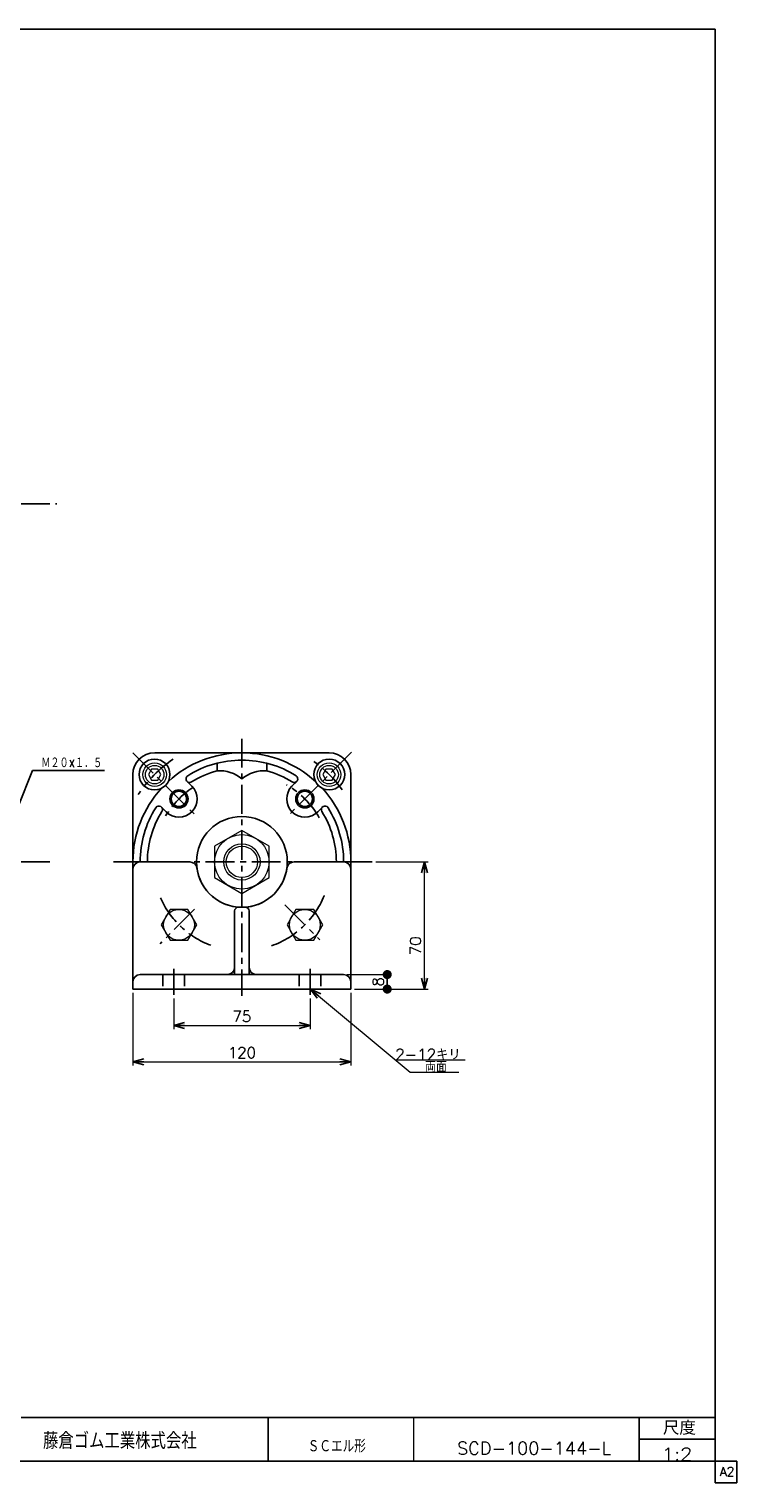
# Model space of a CAD drawing. Header units: millimetres. Extents: x -544 to 574, y -400 to 400.
# Tile 2 of 2: x 184 to 574, y -400 to 400. Entities that reach past the tile are written whole.
import ezdxf
from ezdxf.enums import TextEntityAlignment as Align

# ---------------------------------------------------------------- set-up
doc = ezdxf.new("R2010")
doc.units = ezdxf.units.MM
doc.header["$LTSCALE"] = 0.5
doc.linetypes.add('CENTER', pattern=[50.8, 31.75, -6.35, 6.35, -6.35])
doc.linetypes.add('DASHED', pattern=[19.05, 12.7, -6.35])
doc.layers.add('ZUWAKU', color=7, linetype='Continuous')
doc.styles.add('FdaStyle0', font='txt.shx', dxfattribs={"bigfont": 'bigfont'})
doc.dimstyles.new('DaDimRotatedStyle', dxfattribs={"dimtxt": 6, "dimasz": 6.000004, "dimexe": 2, "dimexo": 2, "dimgap": 2, "dimtad": 3, "dimdsep": 46, "dimtxsty": 'FdaStyle0', "dimblk1": 'OPEN30', "dimblk2": 'OPEN30', "dimsah": 1, "dimcen": 0.09, "dimclrd": 4, "dimclre": 4, "dimclrt": 4, "dimadec": 0, "dimazin": 2, "dimtfac": 1, "dimtdec": 4, "dimtmove": 0, "dimatfit": 0, "dimfxl": 1, "dimarcsym": 0})

# ---------------------------------------------------------------- blocks, each defined once
blk = doc.blocks.new('_OPEN30')
at = {"color": 0, "linetype": 'ByBlock', "lineweight": -2}
for p, q in [((-1, 0.267949), (0, 0)), ((0, 0), (-1, -0.267949)), ((0, 0), (-1, 0))]:
    blk.add_line(p, q, dxfattribs=at)
blk = doc.blocks.new('DC_GROUP_Φ100_4')
at = {"color": 4, "linetype": 'Continuous', "lineweight": 13}
for p, q in [((251.78, -7.26), (250.05, -10.26)), ((255.25, -7.26), (251.78, -7.26)), ((256.98, -10.26), (255.25, -7.26)), ((250.05, -10.26), (251.78, -13.26)), ((251.78, -13.26), (255.25, -13.26)), ((255.25, -13.26), (256.98, -10.26))]:
    blk.add_line(p, q, dxfattribs=at)
for radius in [6.5, 5.11]:
    blk.add_circle((253.51, -10.26), radius, dxfattribs=at)
blk = doc.blocks.new('DC_GROUP_Φ100_5')
at = {"color": 4, "linetype": 'Continuous', "lineweight": 13}
for p, q in [((347.78, -7.26), (346.05, -10.26)), ((351.25, -7.26), (347.78, -7.26)), ((352.98, -10.26), (351.25, -7.26)), ((346.05, -10.26), (347.78, -13.26)), ((347.78, -13.26), (351.25, -13.26)), ((351.25, -13.26), (352.98, -10.26))]:
    blk.add_line(p, q, dxfattribs=at)
for radius in [6.5, 5.11]:
    blk.add_circle((349.51, -10.26), radius, dxfattribs=at)
blk = doc.blocks.new('DC_GROUP_Φ100_6')
at = {"color": 4, "linetype": 'Continuous', "lineweight": 13}
for p, q in [((301.51, -40.94), (286.51, -49.6)), ((316.51, -49.6), (301.51, -40.94)), ((286.51, -49.6), (286.51, -66.92)), ((316.51, -66.92), (316.51, -49.6)), ((286.51, -66.92), (301.51, -75.58)), ((301.51, -75.58), (316.51, -66.92))]:
    blk.add_line(p, q, dxfattribs=at)
for radius in [15, 10, 8.65]:
    blk.add_circle((301.51, -58.26), radius, dxfattribs=at)
blk = doc.blocks.new('DC_GROUP_Φ100_9')
at = {"color": 4, "linetype": 'Continuous', "lineweight": 13}
for p, q in [((261.96, -84.41), (257.05, -92.91)), ((271.77, -84.41), (261.96, -84.41)), ((276.68, -92.91), (271.77, -84.41)), ((257.05, -92.91), (261.96, -101.41)), ((271.77, -101.41), (276.68, -92.91)), ((261.96, -101.41), (271.77, -101.41))]:
    blk.add_line(p, q, dxfattribs=at)
blk.add_circle((266.87, -92.91), 8.5, dxfattribs=at)
blk = doc.blocks.new('DC_GROUP_Φ100_10')
at = {"color": 4, "linetype": 'Continuous', "lineweight": 13}
for p, q in [((331.26, -84.41), (326.35, -92.91)), ((341.07, -84.41), (331.26, -84.41)), ((345.98, -92.91), (341.07, -84.41)), ((326.35, -92.91), (331.26, -101.41)), ((341.07, -101.41), (345.98, -92.91)), ((331.26, -101.41), (341.07, -101.41))]:
    blk.add_line(p, q, dxfattribs=at)
blk.add_circle((336.16, -92.91), 8.5, dxfattribs=at)
blk = doc.blocks.new('*D13')
at = {"color": 4, "linetype": 'Continuous', "lineweight": 13}
for p, q in [((264.01, -133.44), (264.01, -150.26)), ((339.01, -133.44), (339.01, -150.26)), ((264.01, -148.26), (339.01, -148.26))]:
    blk.add_line(p, q, dxfattribs=at)
at = {"color": 4, "xscale": 6.000005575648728, "yscale": 5.999978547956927}
for p, rotation in [((264.01, -148.26), 180), ((339.01, -148.26), 360)]:
    blk.add_blockref('_OPEN30', p, dxfattribs=dict(at, rotation=rotation))
at = {"color": 4, "insert": (301.51, -146.26), "char_height": 6, "width": 22.5, "attachment_point": 8, "style": 'FdaStyle0'}
blk.add_mtext('\\T1.00;75', dxfattribs=at)
blk = doc.blocks.new('*D14')
at = {"color": 4, "linetype": 'Continuous', "lineweight": 13}
for p, q in [((241.51, -130.26), (241.51, -170.26)), ((361.51, -130.26), (361.51, -170.26)), ((241.51, -168.26), (361.51, -168.26))]:
    blk.add_line(p, q, dxfattribs=at)
at = {"color": 4, "xscale": 6.000005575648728, "yscale": 5.999978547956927}
for p, rotation in [((241.51, -168.26), 180), ((361.51, -168.26), 360)]:
    blk.add_blockref('_OPEN30', p, dxfattribs=dict(at, rotation=rotation))
at = {"color": 4, "insert": (301.51, -166.26), "char_height": 6, "width": 30, "attachment_point": 8, "style": 'FdaStyle0'}
blk.add_mtext('\\T1.00;120', dxfattribs=at)
blk = doc.blocks.new('_DOT')
at = {"color": 0, "linetype": 'ByBlock', "lineweight": -2}
blk.add_line((-0.5, 0), (-1, 0), dxfattribs=at)
at = {"color": 0, "linetype": 'ByBlock', "const_width": 0.5}
blk.add_lwpolyline([(-0.25, 0, 1), (0.25, 0, 1)], format="xyb", close=True, dxfattribs=at)
blk = doc.blocks.new('*D15')
at = {"color": 4, "linetype": 'Continuous', "lineweight": 13}
for p, q in [((359.51, -120.26), (383.51, -120.26)), ((381.51, -128.26), (381.51, -120.26)), ((363.51, -128.26), (383.51, -128.26))]:
    blk.add_line(p, q, dxfattribs=at)
at = {"color": 4, "xscale": 5, "yscale": 5}
for p, rotation in [((381.51, -120.26), 90), ((381.51, -128.26), 270)]:
    blk.add_blockref('_DOT', p, dxfattribs=dict(at, rotation=rotation))
at = {"color": 4, "insert": (379.51, -124.26), "char_height": 6, "width": 15, "attachment_point": 8, "rotation": 90, "style": 'FdaStyle0'}
blk.add_mtext('\\T1.00;8', dxfattribs=at)
blk = doc.blocks.new('*D16')
at = {"color": 4, "linetype": 'Continuous', "lineweight": 13}
for p, q in [((375.19, -58.26), (404.06, -58.26)), ((402.06, -128.26), (402.06, -58.26)), ((363.51, -128.26), (404.06, -128.26))]:
    blk.add_line(p, q, dxfattribs=at)
at = {"color": 4, "xscale": 6.000005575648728, "yscale": 5.999978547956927}
for p, rotation in [((402.06, -58.26), 90), ((402.06, -128.26), 270)]:
    blk.add_blockref('_OPEN30', p, dxfattribs=dict(at, rotation=rotation))
at = {"color": 4, "insert": (400.06, -104.41), "char_height": 6, "width": 22.5, "attachment_point": 8, "rotation": 90, "style": 'FdaStyle0'}
blk.add_mtext('\\T1.00;70', dxfattribs=at)

msp = doc.modelspace()

# ---------------------------------------------------------------- linework, layer by layer
at = {"color": 4, "linetype": 'CENTER', "lineweight": 25}
for p, q in [((-175.647, 138.684), (199.591, 138.684)), ((301.515, 9.5), (301.515, -131.916)), ((241.488, 1.767), (275.978, -32.723)), ((361.898, 2.123), (327.518, -32.257)), ((-175.647, -58.26), (198.206, -58.26)), ((230.762, -58.26), (373.187, -58.26)), ((275.491, -84.284), (256.449, -103.327)), ((325.198, -81.943), (344.37, -101.115)), ((264.015, -117.099), (264.015, -131.444)), ((264.015, -117.099), (264.015, -131.444)), ((264.015, -117.099), (264.015, -131.444)), ((264.015, -117.099), (264.015, -131.444)), ((339.015, -117.099), (339.015, -131.444)), ((339.015, -117.099), (339.015, -131.444)), ((339.015, -117.099), (339.015, -131.444)), ((339.015, -117.099), (339.015, -131.444))]:
    msp.add_line(p, q, dxfattribs=at)
at = {"color": 4, "linetype": 'Continuous', "lineweight": 25}
for p, q in [((253.515, 1.74), (301.515, 1.74)), ((301.76, 1.74), (349.515, 1.74)), ((170.426, -47.528), (186.291, -7.901)), ((186.291, -7.901), (225.891, -7.901)), ((287.815, -3.962), (287.815, -8.097)), ((315.215, -3.962), (315.215, -8.097)), ((241.515, -62.26), (241.515, -10.26)), ((271.357, -13.96), (273.938, -16.541)), ((331.673, -13.96), (329.092, -16.541)), ((361.515, -10.26), (361.515, -62.26)), ((257.215, -28.102), (259.796, -30.683)), ((345.815, -28.102), (343.234, -30.683)), ((241.515, -128.26), (241.515, -62.26)), ((241.515, -128.26), (241.515, -62.26)), ((241.515, -128.26), (241.515, -62.26)), ((241.515, -128.26), (241.515, -62.26)), ((245.515, -58.26), (272.792, -58.26)), ((245.515, -58.26), (272.792, -58.26)), ((245.515, -58.26), (272.792, -58.26)), ((245.515, -58.26), (272.792, -58.26)), ((357.515, -58.26), (330.238, -58.26)), ((357.515, -58.26), (330.238, -58.26)), ((357.515, -58.26), (330.238, -58.26)), ((357.515, -58.26), (330.238, -58.26)), ((361.515, -128.26), (361.515, -62.26)), ((361.515, -128.26), (361.515, -62.26)), ((361.515, -128.26), (361.515, -62.26)), ((361.515, -128.26), (361.515, -62.26)), ((297.515, -120.26), (297.515, -85.26)), ((297.515, -120.26), (297.515, -85.26)), ((297.515, -120.26), (297.515, -85.26)), ((297.515, -120.26), (297.515, -85.26)), ((301.515, -83.26), (299.515, -83.26)), ((301.515, -83.26), (299.515, -83.26)), ((301.515, -83.26), (299.515, -83.26)), ((301.515, -83.26), (299.515, -83.26)), ((301.515, -83.26), (303.515, -83.26)), ((301.515, -83.26), (303.515, -83.26)), ((301.515, -83.26), (303.515, -83.26)), ((301.515, -83.26), (303.515, -83.26)), ((305.515, -120.26), (305.515, -85.26)), ((305.515, -120.26), (305.515, -85.26)), ((305.515, -120.26), (305.515, -85.26)), ((305.515, -120.26), (305.515, -85.26)), ((245.515, -120.26), (301.515, -120.26)), ((245.515, -120.26), (301.515, -120.26)), ((245.515, -120.26), (301.515, -120.26)), ((245.515, -120.26), (301.515, -120.26)), ((357.515, -120.26), (301.515, -120.26)), ((357.515, -120.26), (301.515, -120.26)), ((357.515, -120.26), (301.515, -120.26)), ((357.515, -120.26), (301.515, -120.26)), ((301.515, -128.26), (241.515, -128.26)), ((301.515, -128.26), (241.515, -128.26)), ((301.515, -128.26), (241.515, -128.26)), ((301.515, -128.26), (241.515, -128.26)), ((301.515, -128.26), (361.515, -128.26)), ((301.515, -128.26), (361.515, -128.26)), ((301.515, -128.26), (361.515, -128.26)), ((301.515, -128.26), (361.515, -128.26))]:
    msp.add_line(p, q, dxfattribs=at)
at = {"color": 4, "linetype": 'DASHED', "lineweight": 25}
for p, q in [((258.015, -120.26), (258.015, -128.26)), ((258.015, -120.26), (258.015, -128.26)), ((258.015, -120.26), (258.015, -128.26)), ((258.015, -120.26), (258.015, -128.26)), ((270.015, -120.26), (270.015, -128.26)), ((270.015, -120.26), (270.015, -128.26)), ((270.015, -120.26), (270.015, -128.26)), ((270.015, -120.26), (270.015, -128.26)), ((333.015, -120.26), (333.015, -128.26)), ((333.015, -120.26), (333.015, -128.26)), ((333.015, -120.26), (333.015, -128.26)), ((333.015, -120.26), (333.015, -128.26)), ((345.015, -120.26), (345.015, -128.26)), ((345.015, -120.26), (345.015, -128.26)), ((345.015, -120.26), (345.015, -128.26)), ((345.015, -120.26), (345.015, -128.26))]:
    msp.add_line(p, q, dxfattribs=at)
at = {"color": 4, "linetype": 'Continuous', "lineweight": 13}
for p, q in [((339.297, -128.26), (394.094, -174.025)), ((385.915, -167.195), (424.418, -167.195)), ((394.094, -174.025), (420.884, -174.025))]:
    msp.add_line(p, q, dxfattribs=at)
at = {"color": 4, "linetype": 'Continuous', "lineweight": 25}
for centre, radius in [((253.432, -10.177), 8.5), ((349.598, -10.177), 8.5), ((266.867, -23.612), 5), ((266.867, -23.612), 4.2), ((336.163, -23.612), 5), ((336.163, -23.612), 4.2), ((301.515, -58.26), 25)]:
    msp.add_circle(centre, radius, dxfattribs=at)
for centre, radius, start, end in [((253.515, -10.26), 12, 90, 180), ((301.515, -58.26), 60, 90, 132.423346), ((301.515, -58.26), 60, 47.576654, 89.765627), ((349.515, -10.26), 12, 0, 90), ((301.515, -58.26), 56, 90, 122.160412), ((301.515, -58.26), 56, 57.839588, 90), ((272.771, -12.546), 2, 122.160412, 302.160412), ((301.515, -58.26), 52, 105.275557, 122.160412), ((288.977, -28.064), 20, 51.016046, 93.329528), ((314.053, -28.064), 20, 86.670472, 128.983954), ((301.515, -58.26), 52, 57.839588, 74.724443), ((330.259, -12.546), 2, 237.839588, 57.839588), ((301.515, -58.26), 60, 137.576654, 179.765627), ((266.867, -23.612), 10, 225, 45), ((336.163, -23.612), 10, 135, 315), ((301.515, -58.26), 60, 0, 42.423346), ((301.515, -58.26), 56, 147.839588, 180), ((301.515, -58.26), 52, 147.839588, 180), ((255.801, -29.516), 2, 327.839588, 147.839588), ((347.229, -29.516), 2, 32.160412, 212.160412), ((301.515, -58.26), 52, 0, 32.160412), ((301.515, -58.26), 56, 0, 32.160412), ((245.515, -62.26), 4, 90, 180), ((245.515, -62.26), 4, 90, 180), ((245.515, -62.26), 4, 90, 180), ((245.515, -62.26), 4, 90, 180), ((272.792, -62.26), 4, 7.928142, 90), ((272.792, -62.26), 4, 7.928142, 90), ((272.792, -62.26), 4, 7.928142, 90), ((272.792, -62.26), 4, 7.928142, 90), ((301.515, -58.26), 25, 187.928142, 270), ((301.515, -58.26), 25, 187.928142, 270), ((301.515, -58.26), 25, 187.928142, 270), ((301.515, -58.26), 25, 187.928142, 270), ((301.515, -58.26), 25, 270, 352.071858), ((301.515, -58.26), 25, 270, 352.071858), ((301.515, -58.26), 25, 270, 352.071858), ((301.515, -58.26), 25, 270, 352.071858), ((330.238, -62.26), 4, 90, 172.071858), ((330.238, -62.26), 4, 90, 172.071858), ((330.238, -62.26), 4, 90, 172.071858), ((330.238, -62.26), 4, 90, 172.071858), ((357.515, -62.26), 4, 0, 90), ((357.515, -62.26), 4, 0, 90), ((357.515, -62.26), 4, 0, 90), ((357.515, -62.26), 4, 0, 90), ((299.515, -85.26), 2, 90, 180), ((299.515, -85.26), 2, 90, 180), ((299.515, -85.26), 2, 90, 180), ((299.515, -85.26), 2, 90, 180), ((303.515, -85.26), 2, 0, 90), ((303.515, -85.26), 2, 0, 90), ((303.515, -85.26), 2, 0, 90), ((303.515, -85.26), 2, 0, 90), ((293.515, -116.26), 4, 270, 0), ((293.515, -116.26), 4, 270, 0), ((293.515, -116.26), 4, 270, 0), ((293.515, -116.26), 4, 270, 0), ((309.515, -116.26), 4, 180, 270), ((309.515, -116.26), 4, 180, 270), ((309.515, -116.26), 4, 180, 270), ((309.515, -116.26), 4, 180, 270), ((245.515, -124.26), 4, 90, 180), ((245.515, -124.26), 4, 90, 180), ((245.515, -124.26), 4, 90, 180), ((245.515, -124.26), 4, 90, 180), ((357.515, -124.26), 4, 0, 90), ((357.515, -124.26), 4, 0, 90), ((357.515, -124.26), 4, 0, 90), ((357.515, -124.26), 4, 0, 90)]:
    msp.add_arc(centre, radius, start, end, dxfattribs=at)
at = {"color": 4, "linetype": 'CENTER', "lineweight": 25}
for radius, start, end in [(68, 123.762253, 147.017956), (68, 35.630923, 56.425835), (49, 29.708026, 60.041852), (49, 123.286596, 148.90521), (49, 203.867209, 249.47002), (49, 203.867209, 249.47002), (49, 203.867209, 249.47002), (49, 203.867209, 249.47002), (49, 289.506475, 339.234815), (49, 289.506475, 339.234815), (49, 289.506475, 339.234815), (49, 289.506475, 339.234815)]:
    msp.add_arc((301.515, -58.26), radius, start, end, dxfattribs=at)
at = {"layer": 'ZUWAKU', "color": 5, "linetype": 'Continuous', "lineweight": 25}
for p, q in [((562, 400), (-544, 400)), ((562, -400), (562, 400)), ((574, -388), (-544, -388)), ((574, -400), (574, -388)), ((574, -400), (562, -400))]:
    msp.add_line(p, q, dxfattribs=at)
at = {"layer": 'ZUWAKU', "color": 4, "linetype": 'Continuous', "lineweight": 25}
for p, q in [((180, -364), (562, -364)), ((316, -364), (316, -388)), ((520.27, -388), (520.27, -364)), ((520.27, -376), (562, -376))]:
    msp.add_line(p, q, dxfattribs=at)
at = {"layer": 'ZUWAKU', "color": 4, "linetype": 'Continuous', "lineweight": 13}
msp.add_line((396, -364), (396, -388), dxfattribs=at)

# ---------------------------------------------------------------- block references
at = {"linetype": 'Continuous'}
for name in ['DC_GROUP_Φ100_4', 'DC_GROUP_Φ100_5', 'DC_GROUP_Φ100_6', 'DC_GROUP_Φ100_9', 'DC_GROUP_Φ100_10']:
    msp.add_blockref(name, (0, 0), dxfattribs=at)
at = {"color": 4, "xscale": 6.000005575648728, "yscale": 5.999978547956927, "rotation": 140.1319892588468}
msp.add_blockref('_OPEN30', (339.297, -128.26), dxfattribs=at)

# ---------------------------------------------------------------- texts
at = {"color": 4, "style": 'FdaStyle0'}
for s, height, width, p, p2 in [('Ｍ２０×１．５', 6, 0.666667, (191.091, -6.701), (224.691, -6.701)), ('2-12キリ', 6, 0.9375, (385.915, -167.195), (421.915, -167.195)), ('両面', 6, 0.833333, (402.327, -174.025), (414.327, -174.025)), ('ＳＣエル形', 7, 0.695652, (337.739, -383.265), (369.739, -383.265)), ('SCD-100-144-L', 7, 0.823301, (419.938, -384.417), (504.738, -384.417)), ('1:2', 7, 0.8, (532.656, -387.691), (549.456, -387.691))]:
    msp.add_text(s, height=height, dxfattribs=dict(at, width=width)).set_placement(p, p2, align=Align.FIT)
at = {"layer": 'ZUWAKU', "color": 4, "style": 'FdaStyle0'}
for s, height, width, p, p2 in [('尺度', 7.6, 0.749175, (533.23, -373.56), (551.39, -373.56)), ('藤倉ゴム工業株式会社', 9, 0.652778, (192.025, -381.315), (276.625, -381.315))]:
    msp.add_text(s, height=height, dxfattribs=dict(at, width=width)).set_placement(p, p2, align=Align.FIT)
at = {"layer": 'ZUWAKU', "color": 7, "style": 'FdaStyle0', "width": 0.8}
msp.add_text('A2', height=5, dxfattribs=at).set_placement((564.615, -396.25), (572.615, -396.25), align=Align.FIT)

# ---------------------------------------------------------------- dimensions: what is measured, and where the dimension line sits
at = {"linetype": 'Continuous', "lineweight": 13}
for base, p2, override, picture, middle in [((402.06, -58.26), (373.187, -58.26), {"dimtxt": 6, "dimasz": 6.000004, "dimexe": 2, "dimexo": 2, "dimgap": 2, "dimtad": 3, "dimtih": 0, "dimtoh": 0, "dimdec": 2, "dimzin": 8, "dimtxsty": 'FdaStyle0', "dimblk1": 'OPEN30', "dimblk2": 'OPEN30', "dimsah": 1, "dimclrd": 4, "dimclre": 4, "dimclrt": 4, "dimazin": 2, "dimtofl": 1, "dimatfit": 0, "dimtolj": 0, "dimtzin": 8}, '*D16', (402.06, -104.409)), ((381.515, -120.26), (357.515, -120.26), {"dimtxt": 6, "dimasz": 5, "dimexe": 2, "dimexo": 2, "dimgap": 2, "dimtad": 3, "dimtih": 0, "dimtoh": 0, "dimdec": 2, "dimzin": 8, "dimtxsty": 'FdaStyle0', "dimblk1": 'DOT', "dimblk2": 'DOT', "dimsah": 1, "dimclrd": 4, "dimclre": 4, "dimclrt": 4, "dimazin": 2, "dimtofl": 1, "dimatfit": 0, "dimtolj": 0, "dimtzin": 8}, '*D15', (381.515, -124.26))]:
    dim = msp.add_linear_dim(base=base, p1=(361.515, -128.26), p2=p2, angle=90, dimstyle='DaDimRotatedStyle', override=override, dxfattribs=at)
    dim.commit()
    dim.dimension.update_dxf_attribs({"geometry": picture, "text_midpoint": middle})
for base, p1, p2, picture, middle in [((361.515, -168.26), (241.515, -128.26), (361.515, -128.26), '*D14', (301.515, -168.26)), ((339.015, -148.26), (264.015, -131.444), (339.015, -131.444), '*D13', (301.515, -148.26))]:
    dim = msp.add_linear_dim(base=base, p1=p1, p2=p2, dimstyle='DaDimRotatedStyle', override={"dimtxt": 6, "dimasz": 6.000004, "dimexe": 2, "dimexo": 2, "dimgap": 2, "dimtad": 3, "dimtih": 0, "dimtoh": 0, "dimdec": 2, "dimzin": 8, "dimtxsty": 'FdaStyle0', "dimblk1": 'OPEN30', "dimblk2": 'OPEN30', "dimsah": 1, "dimclrd": 4, "dimclre": 4, "dimclrt": 4, "dimazin": 2, "dimtofl": 1, "dimatfit": 0, "dimtolj": 0, "dimtzin": 8}, dxfattribs=at)
    dim.commit()
    dim.dimension.update_dxf_attribs({"geometry": picture, "text_midpoint": middle})

doc.saveas('drawing.dxf')
